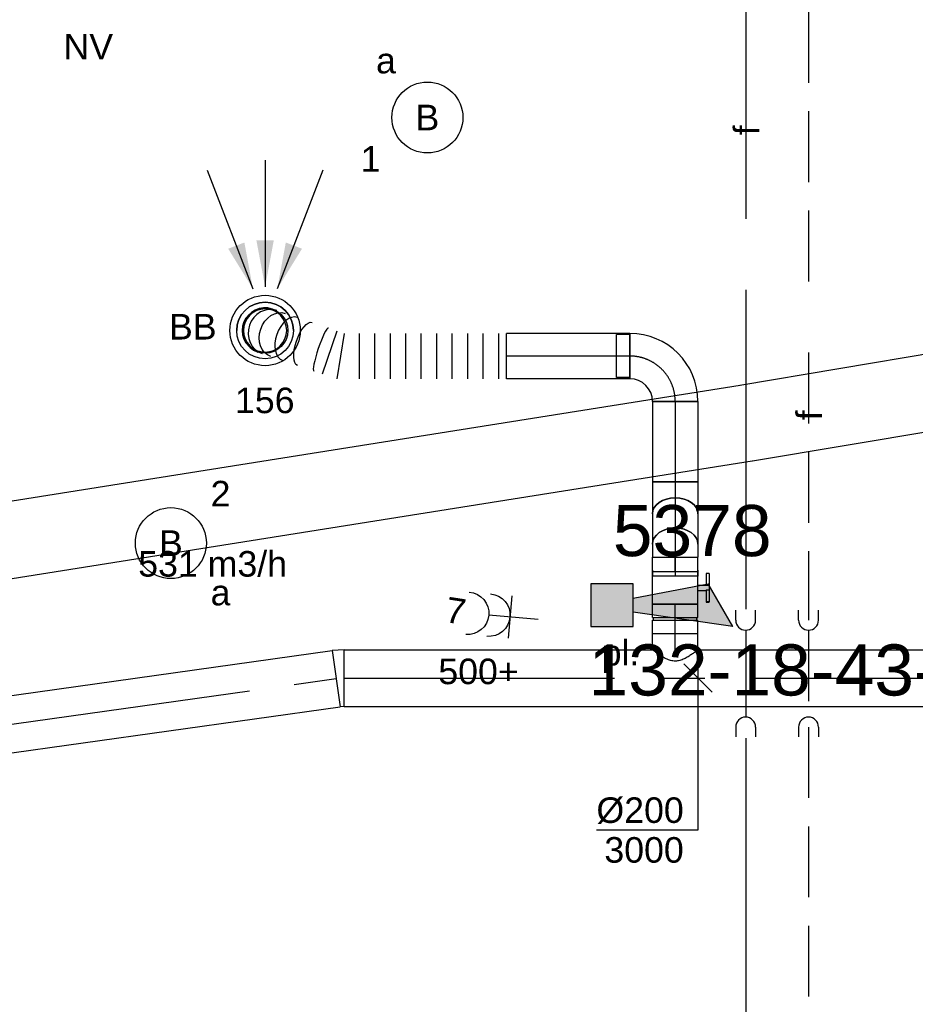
# Model space of a CAD drawing. Extents: x -329828 to 339781, y -55429 to 69176.
# Tile 114 of 140: x 32341 to 35495, y 17507 to 20976. Entities that reach past the tile are written whole.
import ezdxf
from ezdxf.enums import TextEntityAlignment as Align

# ---------------------------------------------------------------- set-up
doc = ezdxf.new("R2010")
doc.units = 0
doc.header["$LTSCALE"] = 50
for name, pattern in [('2322140', [45, 40, -5]), ('2322203', [45, 5, -2, 5, -2, 5, -2, 5, -2, 5, -2, 5, -5]), ('CENTER2', [28.575000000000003, 19.05, -3.175, 3.175, -3.175])]:
    doc.linetypes.add(name, pattern=pattern)
doc.layers.get('0').update_dxf_attribs({"linetype": 'CONTINUOUS'})
for name, color, linetype in [('brandmeldserienummers', 1, 'CONTINUOUS'), ('EL6131--', 2, 'CONTINUOUS'), ('EL6222--', 3, 'CONTINUOUS'), ('EL6311--', 3, 'CONTINUOUS'), ('EL6350--', 3, 'CONTINUOUS'), ('EL6511--', 3, 'CONTINUOUS'), ('EM6131--', 1, 'CONTINUOUS'), ('WL5448--', 4, 'CONTINUOUS'), ('WL570---_RETOUR', 112, 'CONTINUOUS'), ('WL570---_RETOUR_HL', 8, 'CONTINUOUS'), ('WL570---_RETOUR_RST', 2, 'CONTINUOUS'), ('WL570---_RETOUR_RST_HL', 1, 'CONTINUOUS'), ('WM5448--', 1, 'CONTINUOUS'), ('WM570---_RETOUR', 1, 'CONTINUOUS'), ('WM570---_RETOUR_PR', 1, 'CONTINUOUS'), ('WM570---_RETOUR_RST_PR', 1, 'CONTINUOUS'), ('WM570---_TOEVOER', 1, 'CONTINUOUS')]:
    doc.layers.add(name, color=color, linetype=linetype)
doc.styles.add('BURO-018', font='ARIAL.TTF', dxfattribs={"height": 90})

# ---------------------------------------------------------------- blocks, each defined once
blk = doc.blocks.new('1115B3A')
at = {"color": 0, "linetype": 'Continuous'}
blk.add_circle((0, 0), 2.5, dxfattribs=at)
at = {"color": 0, "linetype": 'Continuous', "style": 'BURO-018'}
for tag, p in [('E_GKAST', (0, 8)), ('E_GROEP', (0, 5)), ('E_SGROEP', (4.5, 5)), ('E_ARMCODE', (0, 0)), ('E_SLET', (4.5, -1))]:
    blk.add_attdef(tag, text='', height=1.8, dxfattribs=at).set_placement(p, align=Align.MIDDLE)
blk = doc.blocks.new('1115C2J')
at = {"color": 0, "linetype": 'Continuous'}
for p, q in [((-4.5, 5.5), (4.5, 5.5)), ((-4.5, 1), (-4.5, 5.5)), ((-1.239999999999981, 4.30882250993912), (-1.240000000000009, 4.909999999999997)), ((-0.7599999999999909, 4.110000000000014), (-0.7599999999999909, 4.909999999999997)), ((2, 5.150000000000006), (3.5, 5.150000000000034)), ((2, 1.349999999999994), (2, 5.150000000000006)), ((3.5, 5.150000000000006), (3.5, 1.349999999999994)), ((4.5, 1), (4.5, 5.5)), ((-2.681177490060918, 4.349999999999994), (-3.52000000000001, 4.349999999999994)), ((-1.939999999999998, 3.608822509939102), (-2.681177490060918, 4.349999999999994)), ((-1.239999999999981, 4.30882250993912), (-1.939999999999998, 3.608822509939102)), ((-2.879999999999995, 3.870000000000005), (-3.52000000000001, 3.870000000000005)), ((-1.270913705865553, 2.260913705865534), (-2.879999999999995, 3.870000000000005)), ((-1.374314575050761, 3.495685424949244), (-0.7599999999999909, 4.110000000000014)), ((-1.232893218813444, 3.354264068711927), (-1.374314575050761, 3.495685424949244)), ((-0.8723044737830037, 3.714852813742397), (-1.232893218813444, 3.354264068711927)), ((-0.6460303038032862, 3.488578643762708), (-1.006619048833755, 3.127989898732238)), ((-1.939999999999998, 2.930000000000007), (-2.04000000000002, 2.830000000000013)), ((-2.04000000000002, 2.830000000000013), (-2.04000000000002, 2.343756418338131)), ((-0.7052282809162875, 2.82659913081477), (-1.006619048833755, 3.127989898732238)), ((-0.9880709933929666, 2.143756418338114), (-1.840000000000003, 2.143756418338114)), ((-1.713725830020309, 2.703725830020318), (-1.719999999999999, 2.697451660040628)), ((-1.719999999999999, 2.697451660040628), (-1.719999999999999, 2.463756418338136)), ((-1.473756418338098, 2.463756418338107), (-1.719999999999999, 2.463756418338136)), ((4.5, 1), (-4.5, 1)), ((2, 1.349999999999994), (3.5, 1.349999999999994))]:
    blk.add_line(p, q, dxfattribs=at)
blk.add_lwpolyline([(0.75, 4, 0, 0.7, 0), (0.75, 2.499999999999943, 0.7, 0.7, 0)], format="xyseb", dxfattribs=at)
blk.add_circle((-0.7599999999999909, 1.75), 0.4, dxfattribs=at)
for centre, radius, start, end in [((-1, 4.909999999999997), 0.2399999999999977, 0, 180), ((-3.52000000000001, 4.110000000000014), 0.2399999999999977, 90, 270), ((-0.7591673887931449, 3.601715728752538), 0.1599999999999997, 315.0000000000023, 134.9999999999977), ((-0.9880709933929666, 2.543756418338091), 0.3999999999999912, 225.0000000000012, 45), ((-1.840000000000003, 2.343756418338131), 0.2, 180, 270)]:
    blk.add_arc(centre, radius, start, end, dxfattribs=at)
at = {"color": 0, "linetype": 'Continuous', "style": 'BURO-018'}
for tag, p in [('E_GKAST', (0, 15.16666666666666)), ('E_GROEP', (0, 12.16666666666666)), ('E_SGROEP', (4.5, 12.16666666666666)), ('E_ARMCODE', (0, 8))]:
    blk.add_attdef(tag, text='', height=1.8, dxfattribs=at).set_placement(p, align=Align.MIDDLE)
blk = doc.blocks.new('111304A')
at = {"color": 0, "linetype": 'Continuous'}
for p, q in [((0, 1), (0, 4.5)), ((-1.5, 3), (1.5, 3))]:
    blk.add_line(p, q, dxfattribs=at)
for centre in [(0, 6), (0, 4.5)]:
    blk.add_arc(centre, 1.5, 180, 0, dxfattribs=at)
at = {"color": 0, "linetype": 'Continuous', "style": 'BURO-018'}
for tag, p in [('E_GKAST', (0, 11.5)), ('E_GROEP', (0, 8.5)), ('E_SGROEP', (4.5, 8.5))]:
    blk.add_attdef(tag, text='', height=1.8, dxfattribs=at).set_placement(p, align=Align.MIDDLE)
at = {"color": 0, "linetype": 'Continuous', "style": 'BURO-018', "flags": 1}
for tag, height, p in [('E_VERMCODE', 1.8, (13, 8.5)), ('E_MATCODE', 1.799999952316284, (0, 0))]:
    blk.add_attdef(tag, text='', height=height, dxfattribs=at).set_placement(p, align=Align.MIDDLE)
blk = doc.blocks.new('E00028')
at = {"color": 0, "linetype": 'Continuous'}
for p, q in [((1.5, 11), (-1.5, 9.267949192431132)), ((1.5, 11), (0.5, 4)), ((-0.5, 4), (-1.5, 9.267949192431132)), ((-1.5, 4), (-1.5, 1)), ((1.5, 4), (-1.5, 4)), ((1.5, 1), (1.5, 4)), ((-1.5, 1), (1.5, 1))]:
    blk.add_line(p, q, dxfattribs=at)
for points in [[(-1.5, 9.267949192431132), (1.5, 11), (-0.5, 4), (0.5, 4)], [(-1.5, 4), (1.5, 4), (-1.5, 1), (1.5, 1)]]:
    blk.add_solid(points, dxfattribs=at)
at = {"color": 0, "linetype": 'Continuous', "style": 'BURO-018'}
blk.add_attdef('E_TEXT1', text='', height=1.8, dxfattribs=at).set_placement((0, 13.5), align=Align.MIDDLE)
at = {"color": 0, "linetype": 'Continuous', "style": 'BURO-018', "flags": 1}
blk.add_attdef('E_MATCODE', (0, 0), '', height=1.799999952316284, dxfattribs=at)
blk = doc.blocks.new('*U337')
at = {"color": 0, "ltscale": 10}
for p, q in [((7.275957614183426e-12, 99.99999999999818, -2999.999999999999), (1260.442422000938, 99.99999999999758, -2999.999999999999)), ((0, -100.0000000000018, -2999.999999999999), (3.191891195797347e-12, 99.99999999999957, -2999.999999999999)), ((1260.442422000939, 100.0000000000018, -2999.999999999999), (1260.442422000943, -100.0000000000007, -2999.999999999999)), ((0, -100.0000000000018, -2999.999999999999), (1260.442422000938, -100.0000000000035, -2999.999999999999))]:
    blk.add_line(p, q, dxfattribs=at)
at = {"layer": 'WL570---_RETOUR_HL', "linetype": 'CENTER2'}
blk.add_line((0, 0, -2999.999999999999), (1260.442422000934, -1.119497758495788e-12, -2999.999999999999), dxfattribs=at)
at = {"layer": 'WM570---_RETOUR_PR', "color": 1, "style": 'BURO-018'}
blk.add_attdef('POSNR', text='', height=90, dxfattribs=at).set_placement((0, 0), align=Align.MIDDLE)
blk = doc.blocks.new('LDS')
at = {"color": 0, "linetype": 'Continuous'}
for p, q in [((0, 1), (1, 1)), ((0, -1), (1, -1))]:
    blk.add_line(p, q, dxfattribs=at)
blk.add_arc((0, 0), 1, 90, 270, dxfattribs=at)
blk = doc.blocks.new('*U609')
at = {"color": 0, "ltscale": 10}
for p, q in [((0, 100, -2999.999999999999), (1085.976441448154, 100, -2999.999999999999)), ((0, -100, -2999.999999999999), (0, 100, -2999.999999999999)), ((1245.976441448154, 100, -2999.999999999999), (3078.754221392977, 100, -2999.999999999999)), ((3078.754221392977, 100, -2999.999999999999), (3078.754221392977, -100, -2999.999999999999)), ((0, -100, -2999.999999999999), (3078.754221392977, -100, -2999.999999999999))]:
    blk.add_line(p, q, dxfattribs=at)
at = {"layer": 'WL570---_RETOUR_HL', "linetype": 'CENTER2'}
blk.add_line((0, 0, -2999.999999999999), (3078.754221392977, 0, -2999.999999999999), dxfattribs=at)
at = {"layer": 'WM570---_RETOUR_PR', "color": 1, "style": 'BURO-018'}
blk.add_attdef('POSNR', text='', height=90, dxfattribs=at).set_placement((0, 0), align=Align.MIDDLE)
blk = doc.blocks.new('*U610')
at = {"layer": 'WM570---_RETOUR', "color": 0, "ltscale": 10}
for p, q in [((49.96738563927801, -50), (-49.96738563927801, 50)), ((0, 50), (0, -535.3208098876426)), ((0, -535.3208098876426), (-357.5716234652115, -535.3208098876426))]:
    blk.add_line(p, q, dxfattribs=at)
at = {"layer": 'WM570---_RETOUR', "color": 0, "style": 'BURO-018'}
for s, p in [('%%c200', (-357.5716234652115, -510.3208098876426)), ('3000', (-329.699863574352, -650.3208098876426))]:
    blk.add_text(s, height=90, dxfattribs=at).set_placement(p)
blk = doc.blocks.new('*U611')
at = {"color": 0, "ltscale": 10}
for p, q in [((0, 80, -2999.999999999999), (57.29999999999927, 79.99999999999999, -2999.999999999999)), ((57.29999999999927, 80, -2999.999999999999), (57.29999999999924, -80, -2999.999999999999)), ((0, -80, -2999.999999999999), (57.29999999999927, -80.00000000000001, -2999.999999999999))]:
    blk.add_line(p, q, dxfattribs=at)
blk.add_spline([(-0.3280590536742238, -79.5895458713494, -2999.999999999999), (-1.305192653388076, -78.36239530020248, -2999.999999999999), (-2.910129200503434, -76.33114051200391, -2999.999999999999), (-5.106933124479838, -73.51662492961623, -2999.999999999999), (-7.844236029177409, -69.94772929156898, -2999.999999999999), (-11.05407930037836, -65.66107529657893, -2999.999999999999), (-14.65031407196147, -60.70064981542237, -2999.999999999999), (-18.52655242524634, -55.11735352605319, -2999.999999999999), (-22.55381289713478, -48.9684786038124, -2999.999999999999), (-26.57834982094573, -42.31712082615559, -2999.999999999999), (-30.42083030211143, -35.2315321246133, -2999.999999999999), (-33.87909553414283, -27.78442022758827, -2999.999999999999), (-36.73791950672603, -20.0522025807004, -2999.999999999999), (-38.78926254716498, -12.11422220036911, -2999.999999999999), (-39.86333759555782, -4.05193350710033, -2999.999999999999), (-39.86333759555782, 4.05193350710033, -2999.999999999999), (-38.78926254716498, 12.11422220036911, -2999.999999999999), (-36.73791950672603, 20.0522025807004, -2999.999999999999), (-33.87909553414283, 27.78442022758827, -2999.999999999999), (-30.42083030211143, 35.2315321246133, -2999.999999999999), (-26.57834982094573, 42.31712082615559, -2999.999999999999), (-22.55381289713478, 48.9684786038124, -2999.999999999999), (-18.52655242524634, 55.11735352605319, -2999.999999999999), (-14.65031407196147, 60.70064981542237, -2999.999999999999), (-11.05407930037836, 65.66107529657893, -2999.999999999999), (-7.844236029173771, 69.94772929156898, -2999.999999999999), (-5.106933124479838, 73.51662492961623, -2999.999999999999), (-2.910129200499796, 76.33114051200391, -2999.999999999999), (-1.305192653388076, 78.36239530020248, -2999.999999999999), (-0.3280590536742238, 79.5895458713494, -2999.999999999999), (0, 80, -2999.999999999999)], degree=3, dxfattribs=at)
at = {"layer": 'WL570---_RETOUR_HL', "linetype": 'CENTER2'}
blk.add_line((0, 0, -2999.999999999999), (57.29999999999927, -1.052583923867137e-14, -2999.999999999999), dxfattribs=at)
at = {"layer": 'WM570---_RETOUR_PR', "color": 1, "style": 'BURO-018'}
blk.add_attdef('POSNR', text='', height=90, dxfattribs=at).set_placement((0, 0), align=Align.MIDDLE)
blk = doc.blocks.new('*U612')
at = {"color": 0, "ltscale": 10}
for p, q in [((-51.70000000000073, 80, -2999.999999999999), (-5, 79.99999999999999, -2999.999999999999)), ((-51.70000000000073, 80, -2999.999999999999), (-51.70000000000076, -80, -2999.999999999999)), ((-5, 80, -2999.999999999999), (-5.000000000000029, -80, -2999.999999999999)), ((-5, 76, -2999.999999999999), (5, 76, -2999.999999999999)), ((5, 80, -2999.999999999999), (51.70000000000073, 79.99999999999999, -2999.999999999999)), ((5, 80, -2999.999999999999), (4.999999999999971, -80, -2999.999999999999)), ((51.70000000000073, 80, -2999.999999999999), (51.7000000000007, -80, -2999.999999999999)), ((-51.70000000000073, -80, -2999.999999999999), (-5, -80.00000000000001, -2999.999999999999)), ((-5, -76, -2999.999999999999), (5, -76, -2999.999999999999)), ((5, -80, -2999.999999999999), (51.70000000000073, -80.00000000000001, -2999.999999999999))]:
    blk.add_line(p, q, dxfattribs=at)
at = {"layer": 'WL570---_RETOUR_HL', "linetype": 'CENTER2'}
blk.add_line((-51.70000000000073, 0, -2999.999999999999), (51.70000000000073, -1.899427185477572e-14, -2999.999999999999), dxfattribs=at)
at = {"layer": 'WM570---_RETOUR_PR', "color": 1, "style": 'BURO-018'}
blk.add_attdef('POSNR', text='', height=90, dxfattribs=at).set_placement((0, 0), align=Align.MIDDLE)
blk = doc.blocks.new('*U615')
at = {"color": 0, "ltscale": 10}
for p, q in [((7.275957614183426e-12, 134.9999999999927, -2730), (2517.220585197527, 134.9999999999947, -2730)), ((7.275957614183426e-12, -135.0000000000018, -2730), (2517.220585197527, -134.9999999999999, -2730))]:
    blk.add_line(p, q, dxfattribs=at)
at = {"layer": 'EM6131--', "color": 1, "style": 'BURO-018'}
blk.add_attdef('POSNR', text='', height=90, dxfattribs=at).set_placement((0, 0), align=Align.MIDDLE)
blk = doc.blocks.new('*U616')
at = {"color": 0, "ltscale": 10}
for p, q in [((7.275957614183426e-12, 135.0000000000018, -2730), (3468.498752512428, 135.0000000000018, -2730)), ((0, -135, -2730), (3468.498752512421, -135, -2730))]:
    blk.add_line(p, q, dxfattribs=at)
at = {"layer": 'EM6131--', "color": 1, "style": 'BURO-018'}
blk.add_attdef('POSNR', text='', height=90, dxfattribs=at).set_placement((0, 0), align=Align.MIDDLE)
blk = doc.blocks.new('2322140-1')
at = {"layer": 'WM5448--', "color": 0, "style": 'BURO-018'}
blk.add_text('f', height=90, rotation=90, dxfattribs=at).set_placement((34898.77954978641, 20586.67263576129, 2900), align=Align.MIDDLE)
blk = doc.blocks.new('2322203-1')
at = {"layer": 'WM5448--', "color": 0, "style": 'BURO-018'}
blk.add_text('f', height=90, rotation=90, dxfattribs=at).set_placement((35119.44791555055, 19582.11941800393, 2900), align=Align.MIDDLE)
blk = doc.blocks.new('*U1258')
at = {"color": 2, "ltscale": 10}
for p, q in [((-57.25000000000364, 80.00000000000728, -3000), (57.24999999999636, 80.00000000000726, -3000)), ((-57.25000000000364, -79.99999999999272, -3000), (-57.25000000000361, 80.00000000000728, -3000)), ((57.24999999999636, 80.00000000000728, -3000), (57.24999999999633, -79.99999999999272, -3000)), ((-57.25000000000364, -79.99999999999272, -3000), (-9.541666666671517, -79.99999999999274, -3000)), ((-9.541666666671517, -79.99999999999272, -3000), (-9.541666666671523, -109.3333333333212, -3000)), ((9.541666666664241, -79.99999999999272, -3000), (9.541666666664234, -119.9999999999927, -3000)), ((9.541666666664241, -79.99999999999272, -3000), (57.24999999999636, -79.99999999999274, -3000)), ((-50.24662103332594, -109.3333333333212, -3000), (-50.24662103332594, -119.9999999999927, -3000)), ((-48.91328769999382, -109.3333333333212, -3000), (-50.24662103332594, -109.3333333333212, -3000)), ((-50.24662103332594, -119.9999999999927, -3000), (-48.91328769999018, -119.9999999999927, -3000)), ((-7.515583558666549, -109.3333333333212, -3000), (-48.91328769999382, -109.3333333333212, -3000)), ((-48.91328769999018, -119.9999999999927, -3000), (-48.91328769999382, -109.3333333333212, -3000)), ((-7.515583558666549, -119.9999999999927, -3000), (-48.91328769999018, -119.9999999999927, -3000)), ((-7.515583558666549, -109.3333333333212, -3000), (-7.515583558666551, -119.9999999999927, -3000)), ((9.541666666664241, -119.9999999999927, -3000), (-7.515583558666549, -119.9999999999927, -3000)), ((50.2466210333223, -109.3333333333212, -3000), (9.541666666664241, -109.3333333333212, -3000)), ((50.2466210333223, -119.9999999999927, -3000), (9.541666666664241, -119.9999999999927, -3000)), ((50.2466210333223, -119.9999999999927, -3000), (50.2466210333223, -109.3333333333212, -3000))]:
    blk.add_line(p, q, dxfattribs=at)
blk.add_spline([(-9.492711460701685, -79.99417583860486, -3000), (-9.346348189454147, -79.9769393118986, -3000), (-9.104078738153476, -79.94898902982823, -3000), (-8.76838911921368, -79.9114587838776, -3000), (-8.34272396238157, -79.86587281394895, -3000), (-7.831451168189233, -79.8140853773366, -3000), (-7.239817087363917, -79.7582067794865, -3000), (-6.57389268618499, -79.70051858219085, -3000), (-5.840511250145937, -79.64338119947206, -3000), (-5.047198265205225, -79.58913749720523, -3000), (-4.202094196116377, -79.54001629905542, -3000), (-3.313870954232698, -79.49803983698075, -3000), (-2.391642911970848, -79.46493914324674, -3000), (-1.444873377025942, -79.44208114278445, -3000), (-0.4832774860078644, -79.43041076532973, -3000), (0.4832774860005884, -79.43041076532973, -3000), (1.444873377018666, -79.44208114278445, -3000), (2.391642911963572, -79.46493914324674, -3000), (3.313870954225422, -79.49803983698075, -3000), (4.202094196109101, -79.54001629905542, -3000), (5.047198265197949, -79.58913749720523, -3000), (5.840511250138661, -79.64338119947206, -3000), (6.573892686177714, -79.70051858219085, -3000), (7.239817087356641, -79.7582067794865, -3000), (7.831451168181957, -79.8140853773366, -3000), (8.342723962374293, -79.86587281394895, -3000), (8.768389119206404, -79.9114587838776, -3000), (9.1040787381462, -79.94898902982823, -3000), (9.346348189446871, -79.9769393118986, -3000), (9.492711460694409, -79.99417583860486, -3000), (9.541666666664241, -79.99999999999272, -3000)], degree=3, dxfattribs=at)
at = {"layer": 'WL570---_RETOUR', "color": 1, "style": 'BURO-018'}
blk.add_attdef('I', text='', height=90, dxfattribs=at).set_placement((0, 0), align=Align.MIDDLE)
at = {"layer": 'WM570---_RETOUR_PR', "color": 1, "style": 'BURO-018'}
blk.add_attdef('POSNR', text='', height=90, dxfattribs=at).set_placement((0, 0), align=Align.MIDDLE)
blk = doc.blocks.new('*U1259')
at = {"color": 0, "ltscale": 10}
for p, q in [((-76.00000000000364, 160.0000000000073, -2800), (-76.00000000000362, 206.7000000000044, -2800)), ((-76.00000000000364, 206.7000000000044, -2800), (75.99999999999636, 206.7000000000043, -2800)), ((75.99999999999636, 160, -2800), (75.99999999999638, 206.6999999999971, -2800)), ((-80.00000000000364, 160.0000000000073, -2800), (79.99999999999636, 160.0000000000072, -2800)), ((-76.00000000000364, 160.0000000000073, -2800), (75.99999999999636, 160.0000000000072, -2800)), ((-160.0000000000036, -79.99999999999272, -2800), (-160.0000000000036, 80.00000000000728, -2800))]:
    blk.add_line(p, q, dxfattribs=at)
for centre, radius, start, end in [((-160.0000000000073, 160.0000000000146, -2800), 80.00000000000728, 270.0000000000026, 359.9999999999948), ((-160.0000000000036, 160.0000000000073, -2800), 240, 270, 0)]:
    blk.add_arc(centre, radius, start, end, dxfattribs=at)
at = {"layer": 'WL570---_RETOUR_HL', "linetype": 'CENTER2'}
blk.add_arc((-160.0000000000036, 160.0000000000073, -2800), 160, 270, 0, dxfattribs=at)
at = {"layer": 'WM570---_RETOUR_PR', "color": 1, "style": 'BURO-018'}
blk.add_attdef('POSNR', text='', height=90, dxfattribs=at).set_placement((0, 0), align=Align.MIDDLE)
blk = doc.blocks.new('*U1260')
at = {"color": 0, "ltscale": 10}
for p, q in [((0, 80, -2800), (282.8282873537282, 80.00000000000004, -2800)), ((0, -80, -2800), (-2.572996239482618e-14, 80, -2800)), ((282.8282873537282, 80, -2800), (282.8282873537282, -80, -2800)), ((0, -80, -2800), (282.8282873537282, -79.99999999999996, -2800))]:
    blk.add_line(p, q, dxfattribs=at)
at = {"layer": 'WL570---_RETOUR_HL', "linetype": 'CENTER2'}
blk.add_line((0, 0, -2800), (282.8282873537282, 4.548225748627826e-14, -2800), dxfattribs=at)
at = {"layer": 'WM570---_RETOUR_PR', "color": 1, "style": 'BURO-018'}
blk.add_attdef('POSNR', text='', height=90, dxfattribs=at).set_placement((0, 0), align=Align.MIDDLE)
blk = doc.blocks.new('*U1261')
at = {"color": 0, "ltscale": 10}
for p, q in [((-3.637978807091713e-12, 80.00000000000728, -3000), (50.3392615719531, 80.00000000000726, -3000)), ((50.3392615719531, 80.00000000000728, -3000), (50.33926157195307, -79.99999999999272, -3000)), ((-3.637978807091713e-12, -79.99999999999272, -3000), (50.3392615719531, -79.99999999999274, -3000))]:
    blk.add_line(p, q, dxfattribs=at)
at = {"layer": 'WL570---_RETOUR_HL', "linetype": 'CENTER2'}
blk.add_line((-3.637978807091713e-12, 7.275957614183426e-12, -3000), (50.3392615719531, 7.266710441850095e-12, -3000), dxfattribs=at)
at = {"layer": 'WM570---_RETOUR_PR', "color": 1, "style": 'BURO-018'}
blk.add_attdef('POSNR', text='', height=90, dxfattribs=at).set_placement((0, 0), align=Align.MIDDLE)
blk = doc.blocks.new('*U1262')
at = {"color": 0, "ltscale": 10}
for p, q in [((-66.29999999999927, 80, -2800), (-45.22739064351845, 80, -2800)), ((-66.29999999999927, -80, -2800), (-66.2999999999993, 80, -2800)), ((-45.22739064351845, 80, -2800), (-4.518235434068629, 80, -2800)), ((-4.518235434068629, 80, -2800), (31.98059461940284, 80, -2800)), ((31.98059461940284, 80, -2800), (46.88117959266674, 80, -2800)), ((-66.29999999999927, -80, -2800), (-45.22739064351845, -80, -2800)), ((-45.22739064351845, -80, -2800), (-4.518235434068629, -80, -2800)), ((-4.518235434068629, -80, -2800), (31.98059461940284, -80, -2800)), ((31.98059461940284, -80, -2800), (46.88117959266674, -80, -2800))]:
    blk.add_line(p, q, dxfattribs=at)
blk.add_ellipse((46.88117959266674, 0, -2800), major_axis=(1.286498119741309e-14, -80), ratio=0.7071067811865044, start_param=3.141592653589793, end_param=6.283185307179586, dxfattribs=at)
at = {"layer": 'WL570---_RETOUR_HL', "linetype": 'CENTER2'}
blk.add_line((-66.29999999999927, 0, -2800), (46.88117959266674, 1.820092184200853e-14, -2800), dxfattribs=at)
at = {"layer": 'WM570---_RETOUR_PR', "color": 1, "style": 'BURO-018'}
blk.add_attdef('POSNR', text='', height=90, dxfattribs=at).set_placement((0, 0), align=Align.MIDDLE)
blk = doc.blocks.new('*U1263')
at = {"color": 0, "ltscale": 10}
for p, q in [((0, 80, -2846.881179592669), (106.2376408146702, 80.00000000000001, -2846.881179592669)), ((0, -80, -2846.881179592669), (106.2376408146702, -79.99999999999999, -2846.881179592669))]:
    blk.add_line(p, q, dxfattribs=at)
at = {"color": 0, "ltscale": 10, "extrusion": (0, 0, -1)}
blk.add_ellipse((0, 0, -2846.881179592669), major_axis=(1.28649811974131e-14, -80), ratio=0.7071067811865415, start_param=0, end_param=3.141592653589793, dxfattribs=at)
at = {"color": 0, "ltscale": 10}
blk.add_ellipse((106.2376408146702, 0, -2846.881179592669), major_axis=(1.28649811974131e-14, -80), ratio=0.7071067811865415, start_param=3.141592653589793, end_param=6.283185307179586, dxfattribs=at)
at = {"layer": 'WL570---_RETOUR_HL', "linetype": 'CENTER2'}
blk.add_line((0, 0, -2846.881179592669), (106.2376408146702, 1.708431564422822e-14, -2846.881179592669), dxfattribs=at)
at = {"layer": 'WM570---_RETOUR_PR', "color": 1, "style": 'BURO-018'}
blk.add_attdef('POSNR', text='', height=90, dxfattribs=at).set_placement((0, 0), align=Align.MIDDLE)
blk = doc.blocks.new('*U1264')
at = {"color": 0, "ltscale": 10}
for p, q in [((-46.88117959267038, 80, -3000.000000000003), (-31.98059461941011, 80, -3000.000000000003)), ((-31.98059461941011, 80, -3000.000000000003), (-7.275957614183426e-12, 80, -3000.000000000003)), ((45.22739064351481, 80, -3000.000000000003), (66.29999999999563, 80, -3000.000000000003)), ((66.29999999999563, 80, -3000.000000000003), (66.29999999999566, -80, -3000.000000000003)), ((-46.88117959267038, -80, -3000.000000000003), (-31.98059461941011, -80, -3000.000000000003)), ((-31.98059461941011, -80, -3000.000000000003), (-7.275957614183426e-12, -80, -3000.000000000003)), ((45.22739064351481, -80, -3000.000000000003), (66.29999999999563, -80, -3000.000000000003))]:
    blk.add_line(p, q, dxfattribs=at)
at = {"color": 0, "ltscale": 10, "extrusion": (7.498798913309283e-33, 4.930380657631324e-32, -1)}
blk.add_ellipse((-46.88117959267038, 0, -3000.000000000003), major_axis=(1.286498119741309e-14, -80), ratio=0.7071067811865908, start_param=0, end_param=3.141592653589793, dxfattribs=at)
at = {"layer": 'WL570---_RETOUR_HL', "linetype": 'CENTER2'}
blk.add_line((-46.88117959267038, 0, -3000.000000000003), (66.29999999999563, 1.820092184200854e-14, -3000.000000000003), dxfattribs=at)
at = {"layer": 'WM570---_RETOUR_PR', "color": 1, "style": 'BURO-018'}
blk.add_attdef('POSNR', text='', height=90, dxfattribs=at).set_placement((0, 0), align=Align.MIDDLE)
blk = doc.blocks.new('*U1172')
at = {"ltscale": 10}
for points in [[(0, 154), (-30.55099999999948, 317.2360000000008), (30.55099999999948, 317.2360000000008)], [(-42.80261999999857, 146.7226179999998), (-129.9186492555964, 288.1091546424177), (-72.88984364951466, 310.0447361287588)], [(42.80261999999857, 146.7226179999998), (72.88984364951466, 310.0447361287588), (129.9186492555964, 288.1091546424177)]]:
    blk.add_hatch(color=0, dxfattribs=at).paths.add_polyline_path(points)
at = {"color": 0, "ltscale": 10}
for p, q in [((0, 600, -2400), (0, 154, -2400)), ((-203.8220000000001, 565.3457999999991, -2400), (-42.80261999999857, 146.7226179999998, -2400)), ((203.8220000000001, 565.3457999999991, -2400), (42.80261999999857, 146.7226179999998, -2400))]:
    blk.add_line(p, q, dxfattribs=at)
for radius in [124, 100]:
    blk.add_circle((0, 0, -2400), radius, dxfattribs=at)
at = {"layer": 'WL570---_RETOUR_RST', "color": 1, "style": 'BURO-018'}
for tag in ['MC', 'Q']:
    blk.add_attdef(tag, text='', height=90, dxfattribs=at).set_placement((0, 0), align=Align.MIDDLE)
at = {"layer": 'WM570---_RETOUR_RST_PR', "color": 1, "style": 'BURO-018'}
blk.add_attdef('POSNR', text='', height=90, dxfattribs=at).set_placement((0, 0), align=Align.MIDDLE)
blk = doc.blocks.new('*U1768')
at = {"color": 0, "ltscale": 10}
for radius in [100, 100, 100, 80, 80]:
    blk.add_circle((0, 0, -2449.5), radius, dxfattribs=at)
for radius, end in [(100, 180), (76, 359.8200000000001), (76, 359.8200000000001), (76, 180), (76, 180)]:
    blk.add_arc((0, 0, -2449.5), radius, 0, end, dxfattribs=at)
at = {"layer": 'WL570---_RETOUR_RST_HL', "linetype": 'CENTER2'}
blk.add_circle((0, 0, -2449.5), 0.075, dxfattribs=at)
blk.add_circle((0, 0, -2449.5), 0.075, dxfattribs=at)
blk.add_circle((0, 0, -2449.5), 0.075, dxfattribs=at)
at = {"layer": 'WM570---_RETOUR_RST_PR', "color": 1, "style": 'BURO-018'}
blk.add_attdef('POSNR', text='', height=90, dxfattribs=at).set_placement((0, 0), align=Align.MIDDLE)
blk = doc.blocks.new('*U1769')
at = {"color": 0, "ltscale": 10}
for p, q in [((7.275957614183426e-12, 80, -2800), (434.5114843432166, 79.99999999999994, -2800)), ((7.275957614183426e-12, -80, -2800), (7.295551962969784e-12, 80, -2800)), ((434.5114843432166, 80, -2800), (434.5114843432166, -80, -2800)), ((7.275957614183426e-12, -80, -2800), (434.5114843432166, -80.00000000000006, -2800))]:
    blk.add_line(p, q, dxfattribs=at)
at = {"layer": 'WL570---_RETOUR_HL', "linetype": 'CENTER2'}
blk.add_line((7.275957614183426e-12, 0, -2800), (434.5114843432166, -5.321230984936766e-14, -2800), dxfattribs=at)
at = {"layer": 'WM570---_RETOUR_PR', "color": 1, "style": 'BURO-018'}
blk.add_attdef('POSNR', text='', height=90, dxfattribs=at).set_placement((0, 0), align=Align.MIDDLE)
blk = doc.blocks.new('*U1770')
at = {"color": 0, "ltscale": 10}
for p, q in [((7.275957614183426e-12, 80, -2800), (7.256363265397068e-12, -80, -2800)), ((27.24210088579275, 80, -2800), (27.24210088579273, -80, -2800)), ((81.72630265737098, 80, -2800), (81.72630265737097, -80, -2800)), ((136.2105044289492, 80, -2800), (136.2105044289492, -80, -2800)), ((190.6947062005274, 80, -2800), (190.6947062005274, -80, -2800)), ((245.1789079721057, 80, -2800), (245.1789079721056, -80, -2800)), ((299.6631097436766, 80, -2800), (299.6631097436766, -80, -2800)), ((354.1473115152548, 80, -2800), (354.1473115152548, -80, -2800)), ((408.6315132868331, 80, -2800), (408.6315132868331, -80, -2800)), ((463.1157150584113, 80, -2800), (463.1157150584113, -80, -2800)), ((517.5999168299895, 80, -2800), (517.5999168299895, -80, -2800)), ((571.2420142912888, -80, -2800), (597.6420108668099, 80, -2800)), ((647.6432414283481, 63.03780028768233, -2800), (596.2426295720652, -88.48109985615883, -2800))]:
    blk.add_line(p, q, dxfattribs=at)
blk.add_arc((849.833006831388, -90.03008517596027, -2800), 80.00000000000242, 251.2612321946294, 71.26123219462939, dxfattribs=at)
for centre, major_axis, ratio in [((652.4764190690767, -23.07969578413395, -2800), (-25.70030592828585, -75.75945007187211), 0.1316524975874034), ((762.1068381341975, -60.27024173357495, -2800), (-25.70030592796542, -75.75945007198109), 0.6140144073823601), ((834.3443628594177, -84.7757850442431, -2800), (-25.70030592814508, -75.75945007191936), 0.931851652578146)]:
    blk.add_ellipse(centre, major_axis=major_axis, ratio=ratio, start_param=0, end_param=3.141592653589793, dxfattribs=at)
at = {"color": 0, "ltscale": 10, "extrusion": (0, 0, -1)}
for centre, major_axis, ratio in [((710.2808253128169, -42.68901083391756, -2800), (25.70030592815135, 75.75945007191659), 0.3859855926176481), ((804.4226004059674, -74.6252566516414, -2800), (25.70030592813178, 75.75945007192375), 0.8001991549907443)]:
    blk.add_ellipse(centre, major_axis=major_axis, ratio=ratio, start_param=0, end_param=3.141592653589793, dxfattribs=at)
at = {"layer": 'WM570---_RETOUR_PR', "color": 1, "style": 'BURO-018'}
blk.add_attdef('POSNR', text='', height=90, dxfattribs=at).set_placement((0, 0), align=Align.MIDDLE)

msp = doc.modelspace()

# ---------------------------------------------------------------- linework, layer by layer
at = {"layer": 'WL5448--', "linetype": '2322140'}
for p, q in [((34898.77954978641, 22274.19922226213, 2900), (34898.77954978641, 18899.14604926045, 2900)), ((34898.77954978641, 18825.66828330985, 2900), (34898.77954978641, 18520.08563983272, 2900)), ((34898.77954978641, 18444.98775470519, 2900), (34898.77954978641, 17278.33829247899, 2900))]:
    msp.add_line(p, q, dxfattribs=at)
at = {"layer": 'WL5448--', "linetype": '2322203'}
for p, q in [((35119.44791555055, 22053.92327099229, 2900), (35119.44791555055, 18860.31556501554, 2900)), ((35119.44791555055, 18825.31556501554, 2900), (35119.44791555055, 18519.02896792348, 2900)), ((35119.44791555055, 18484.02896792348, 2900), (35119.44791555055, 17132.12808284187, 2900))]:
    msp.add_line(p, q, dxfattribs=at)
at = {"layer": 'WL570---_RETOUR'}
for p, q in [((33483.84451615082, 18756.42844305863), (33442.1329865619, 18753.5295530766)), ((33483.84451615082, 18556.42844305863), (33469.86636188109, 18555.46173667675))]:
    msp.add_line(p, q, dxfattribs=at)

# ---------------------------------------------------------------- block references
at = {"layer": 'EL6131--'}
for name, p, rotation in [('*U615', (37382.56737015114, 19971.36273900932, 2730), 189.5421895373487), ('*U616', (34900.17554746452, 19554.07349495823, 2730), 189.0278365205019)]:
    msp.add_blockref(name, p, dxfattribs=dict(at, rotation=rotation))
at = {"layer": 'EL6222--'}
ref = msp.add_blockref('111304A', (34217.32487426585, 18859.15885497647), dxfattribs=dict(at, xscale=-50.00000000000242, yscale=50, zscale=50, rotation=85.16090114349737))
ref.add_attrib('E_GROEP', '7', dxfattribs={"layer": '0', "color": 1, "linetype": 'Continuous', "height": 89.99999999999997, "rotation": 351.1966932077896, "style": 'BURO-018'}).set_placement((33876.78923885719, 18893.67972065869), align=Align.MIDDLE)
at = {"layer": 'EL6311--'}
ref = msp.add_blockref('1115B3A', (33777.04612766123, 20631.56904740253), dxfattribs=dict(at, xscale=50.00000000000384, yscale=50, zscale=50, rotation=171.1197738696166))
ref.add_attrib('E_ARMCODE', 'B', dxfattribs={"layer": '0', "color": 1, "linetype": 'Continuous', "height": 90, "style": 'BURO-018'}).set_placement((33777.04612766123, 20631.56904740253), align=Align.MIDDLE)
ref.add_attrib('E_SLET', 'a', dxfattribs={"layer": '0', "color": 1, "linetype": 'Continuous', "height": 90, "style": 'BURO-018'}).set_placement((33631.15846490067, 20831.48600479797), align=Align.MIDDLE)
ref.add_attrib('E_GROEP', '1', dxfattribs={"layer": '0', "color": 1, "linetype": 'Continuous', "height": 90, "style": 'BURO-018'}).set_placement((33577.12917026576, 20485.68138464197), align=Align.MIDDLE)
ref = msp.add_blockref('1115B3A', (32873.58493550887, 19132.06083154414), dxfattribs=dict(at, xscale=50, yscale=50, zscale=50))
ref.add_attrib('E_ARMCODE', 'B', dxfattribs={"layer": '0', "color": 1, "linetype": 'Continuous', "height": 90, "style": 'BURO-018'}).set_placement((32873.58493550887, 19132.06083154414), align=Align.MIDDLE)
ref.add_attrib('E_SLET', 'a', dxfattribs={"layer": '0', "color": 1, "linetype": 'Continuous', "height": 90, "style": 'BURO-018'}).set_placement((33048.58493550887, 18957.06083154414), align=Align.MIDDLE)
ref.add_attrib('E_GROEP', '2', dxfattribs={"layer": '0', "color": 1, "linetype": 'Continuous', "height": 90, "style": 'BURO-018'}).set_placement((33048.58493550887, 19307.06083154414), align=Align.MIDDLE)
at = {"layer": 'EL6350--'}
ref = msp.add_blockref('1115C2J', (32764.76669972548, 21226.48311174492), dxfattribs=dict(at, xscale=49.99999999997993, yscale=50, zscale=50, rotation=83.73578642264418))
ref.add_attrib('E_ARMCODE', 'NV', dxfattribs={"layer": '0', "color": 1, "linetype": 'Continuous', "height": 90, "style": 'BURO-018'}).set_placement((32582.9044377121, 20881.06384258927), align=Align.MIDDLE)
ref.add_attrib('E_GROEP', '2', dxfattribs={"layer": '0', "color": 1, "linetype": 'Continuous', "height": 90, "style": 'BURO-018'}).set_placement((32381.87326433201, 21227.1874227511), align=Align.MIDDLE)
at = {"layer": 'EL6511--', "xscale": 50, "yscale": 50, "zscale": 50, "rotation": 270}
msp.add_blockref('E00028', (34302.31966534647, 18913.30308904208), dxfattribs=at)
at = {"layer": 'WL5448--', "color": 2, "xscale": 35, "yscale": 35, "zscale": 35}
for p, rotation in [((34897.78372277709, 18860.31556501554, 2900), 90), ((35119.44791555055, 18860.31556501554, 2900), 90), ((34897.78372277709, 18484.02896792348, 2900), 270), ((35119.44791555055, 18484.02896792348, 2900), 270)]:
    msp.add_blockref('LDS', p, dxfattribs=dict(at, rotation=rotation))
at = {"layer": 'WL570---_RETOUR'}
for name, p, rotation in [('*U1770', (34055.30947325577, 19791.0959919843, 2800), 180), ('*U1769', (34489.82095759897, 19791.0959919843, 2800), 180), ('*U1259', (34649.82095759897, 19791.0959919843, 2800), 90), ('*U1260', (34649.82095759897, 19631.0959919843, 2800), 270), ('*U1262', (34649.82095759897, 19281.96770463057, 2800), 270), ('*U1263', (34649.82095759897, 19235.08652503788, 2846.881179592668), 270), ('*U1264', (34649.82095759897, 19081.96770463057, 3000.000000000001), 270), ('*U1261', (34649.82095759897, 19031.62844305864, 3000), 90), ('*U1258', (34649.82095759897, 18974.37844305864, 3000), 90), ('*U612', (34649.82095759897, 18865.42844305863, 2999.999999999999), 90), ('*U611', (34649.82095759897, 18756.42844305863, 2999.999999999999), 90), ('*U337', (32207.73428310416, 18479.71403108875, 2999.999999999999), 7.970711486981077)]:
    msp.add_blockref(name, p, dxfattribs=dict(at, rotation=rotation))
msp.add_blockref('*U609', (33483.84451615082, 18656.42844305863, 2999.999999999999), dxfattribs=at)
at = {"layer": 'WL570---_RETOUR_RST'}
ref = msp.add_blockref('*U1172', (33205.47646642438, 19881.12607716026, 2400), dxfattribs=at)
ref.add_attrib('Q', '156', dxfattribs={"color": 1, "height": 90, "style": 'BURO-018'}).set_placement((33204.2543978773, 19634.93897035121), align=Align.MIDDLE)
ref.add_attrib('MC', 'BB', dxfattribs={"color": 1, "height": 90, "style": 'BURO-018'}).set_placement((32950.7903853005, 19894.38478149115), align=Align.MIDDLE)
msp.add_blockref('*U1768', (33205.47646642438, 19881.12607716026, 2449.5), dxfattribs=at)
at = {"layer": 'WM5448--'}
for name in ['2322140-1', '2322203-1']:
    msp.add_blockref(name, (0, 0), dxfattribs=at)
at = {"layer": 'WM570---_RETOUR'}
msp.add_blockref('*U610', (34729.92519471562, 18656.42844305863, 2999.999999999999), dxfattribs=at)

# ---------------------------------------------------------------- texts
at = {"layer": 'brandmeldserienummers', "color": 1, "style": 'BURO-018'}
for s, p in [('5378', (34430.01670673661, 19086.17333974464)), ('132-18-43-1', (34344.45119806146, 18595.14706471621))]:
    msp.add_text(s, height=180, dxfattribs=at).set_placement(p)
at = {"layer": 'EL6222--', "color": 1, "style": 'BURO-018'}
for s, p in [('pl.', (34390.72173068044, 18701.07278423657)), ('500+', (33815.44538496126, 18635.00324333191))]:
    msp.add_text(s, height=90, dxfattribs=at).set_placement(p)
at = {"layer": 'WM570---_TOEVOER', "style": 'BURO-018'}
msp.add_text('531 m3/h', height=90, dxfattribs=at).set_placement((32758.58815848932, 19013.97013757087))

doc.saveas('drawing.dxf')
